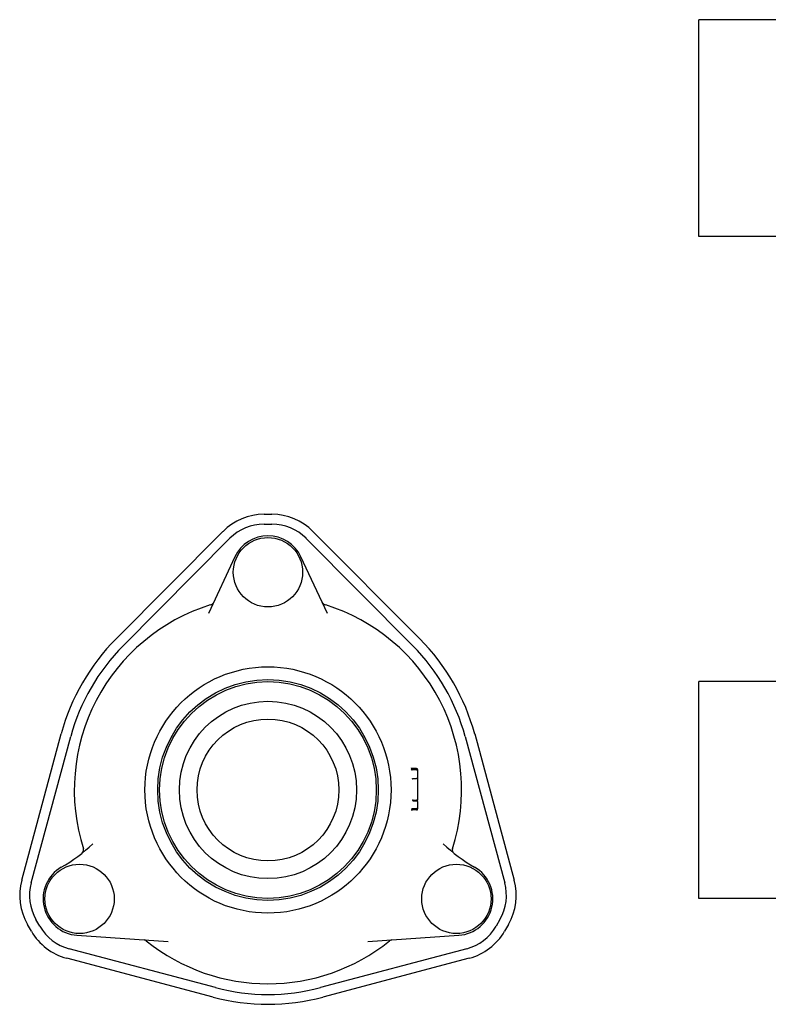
# Model space of a CAD drawing. Header units: millimetres. Extents: x 599 to 4798, y 499 to 1325.
# Tile 1 of 4: x 599 to 979, y 754 to 1254. Entities that reach past the tile are written whole.
import ezdxf

# ---------------------------------------------------------------- set-up
doc = ezdxf.new("R2010")
doc.units = ezdxf.units.MM
doc.layers.add('DETAIL', color=2, linetype='Continuous')

msp = doc.modelspace()

# ---------------------------------------------------------------- linework, layer by layer
at = {"layer": 'DETAIL'}
for p, q in [((943.75, 1143.68), (943.75, 1253.68)), ((1383.25, 1253.68), (943.75, 1253.68)), ((1383.25, 1143.68), (943.75, 1143.68)), ((722.97, 1002.71), (726.97, 1002.71)), ((722.97, 997.71), (726.97, 997.71)), ((647.87, 939.54), (702.12, 994.04)), ((651.42, 936.01), (705.66, 990.52)), ((744.27, 990.52), (798.51, 936)), ((747.81, 994.04), (802.06, 939.53)), ((708.2, 981.13), (694.82, 952.44)), ((755.11, 952.44), (741.73, 981.13)), ((943.75, 807.81), (943.75, 917.81)), ((1383.25, 917.81), (943.75, 917.81)), ((599.89, 816.99), (619.98, 891.22)), ((604.72, 815.68), (624.8, 889.92)), ((825.13, 889.91), (845.21, 815.68)), ((829.95, 891.22), (850.03, 816.98)), ((800.46, 873.66), (798.21, 873.66)), ((800.46, 873.01), (798.21, 873.01)), ((800.96, 873.16), (800.96, 872.51)), ((800.96, 872.51), (800.96, 868.76)), ((798.76, 868.62), (800.46, 868.62)), ((800.96, 868.76), (800.96, 857.63)), ((798.78, 857.35), (800.46, 857.35)), ((798.81, 857.71), (800.46, 857.71)), ((800.96, 857.01), (800.96, 857.63)), ((800.96, 857.01), (800.96, 853.74)), ((800.46, 853.24), (798.3, 853.24)), ((800.46, 852.66), (798.31, 852.66)), ((800.96, 853.74), (800.96, 853.16)), ((1383.25, 807.81), (943.75, 807.81)), ((604.81, 791.14), (602.81, 794.6)), ((609.14, 793.64), (607.14, 797.1)), ((842.78, 797.1), (840.78, 793.63)), ((847.11, 794.6), (845.11, 791.13)), ((627.98, 789.11), (674.2, 785.88)), ((775.73, 785.88), (821.95, 789.11)), ((698.35, 762.52), (624.02, 782.25)), ((825.9, 782.24), (751.57, 762.52)), ((697.07, 757.69), (622.74, 777.42)), ((827.19, 777.41), (752.86, 757.69))]:
    msp.add_line(p, q, dxfattribs=at)
at = {"layer": 'DETAIL', "flags": 128}
for points in [[(797.73, 873.37), (797.73, 873.36), (797.74, 873.33), (797.78, 873.26), (797.83, 873.18), (797.91, 873.11), (798, 873.06), (798.1, 873.02), (798.21, 873.01)], [(797.75, 873.98), (797.75, 873.96), (797.76, 873.94), (797.79, 873.89), (797.84, 873.82), (797.94, 873.74), (798.07, 873.69), (798.21, 873.66)], [(798.24, 868.51), (798.24, 868.51), (798.24, 868.51), (798.24, 868.52), (798.25, 868.52), (798.26, 868.53), (798.27, 868.53), (798.28, 868.54), (798.29, 868.54), (798.31, 868.55), (798.32, 868.55), (798.34, 868.56), (798.36, 868.56), (798.38, 868.57), (798.4, 868.57), (798.43, 868.58), (798.45, 868.58), (798.48, 868.59), (798.51, 868.6), (798.54, 868.6), (798.57, 868.61), (798.61, 868.61), (798.64, 868.61), (798.68, 868.62), (798.71, 868.62)], [(798.76, 868.62), (798.76, 868.62), (798.76, 868.62), (798.75, 868.62), (798.75, 868.62), (798.75, 868.62), (798.75, 868.62), (798.75, 868.62), (798.74, 868.62), (798.74, 868.62), (798.74, 868.62), (798.74, 868.62), (798.74, 868.62), (798.73, 868.62), (798.73, 868.62), (798.73, 868.62), (798.73, 868.62), (798.73, 868.62), (798.72, 868.62), (798.72, 868.62), (798.72, 868.62), (798.72, 868.62), (798.71, 868.62), (798.71, 868.62), (798.71, 868.62)], [(800.96, 868.76), (800.96, 868.75), (800.96, 868.74), (800.96, 868.73), (800.95, 868.72), (800.95, 868.71), (800.94, 868.7), (800.93, 868.7), (800.91, 868.69), (800.9, 868.68), (800.88, 868.68), (800.87, 868.67), (800.85, 868.66), (800.82, 868.66), (800.8, 868.65), (800.77, 868.65), (800.75, 868.64), (800.72, 868.64), (800.69, 868.63), (800.65, 868.63), (800.62, 868.63), (800.58, 868.63), (800.54, 868.62), (800.5, 868.62), (800.46, 868.62)], [(798.28, 857.73), (798.28, 857.71), (798.28, 857.68), (798.29, 857.66), (798.29, 857.64), (798.3, 857.62), (798.31, 857.59), (798.32, 857.57), (798.34, 857.55), (798.36, 857.53), (798.38, 857.51), (798.4, 857.49), (798.42, 857.47), (798.44, 857.46), (798.47, 857.44), (798.49, 857.43), (798.52, 857.41), (798.55, 857.4), (798.58, 857.39), (798.61, 857.38), (798.65, 857.37), (798.68, 857.36), (798.71, 857.36), (798.74, 857.36), (798.78, 857.35)], [(798.29, 857.83), (798.29, 857.82), (798.29, 857.82), (798.3, 857.81), (798.3, 857.8), (798.31, 857.8), (798.32, 857.79), (798.33, 857.79), (798.34, 857.78), (798.36, 857.78), (798.37, 857.77), (798.39, 857.77), (798.41, 857.76), (798.43, 857.76), (798.45, 857.75), (798.48, 857.74), (798.51, 857.74), (798.53, 857.73), (798.56, 857.73), (798.59, 857.73), (798.63, 857.72), (798.66, 857.72), (798.69, 857.71), (798.73, 857.71), (798.76, 857.71)], [(798.76, 857.71), (798.77, 857.71), (798.77, 857.71), (798.77, 857.71), (798.77, 857.71), (798.77, 857.71), (798.78, 857.71), (798.78, 857.71), (798.78, 857.71), (798.78, 857.71), (798.78, 857.71), (798.78, 857.71), (798.79, 857.71), (798.79, 857.71), (798.79, 857.71), (798.79, 857.71), (798.79, 857.71), (798.8, 857.71), (798.8, 857.71), (798.8, 857.71), (798.8, 857.71), (798.8, 857.71), (798.8, 857.71), (798.81, 857.71), (798.81, 857.71)], [(798.78, 857.35), (798.78, 857.35), (798.78, 857.35), (798.78, 857.35), (798.78, 857.35), (798.78, 857.35), (798.78, 857.35), (798.78, 857.35), (798.78, 857.35), (798.78, 857.35), (798.78, 857.35), (798.78, 857.35), (798.78, 857.35), (798.78, 857.35), (798.78, 857.35), (798.78, 857.35), (798.78, 857.35), (798.78, 857.35), (798.78, 857.35), (798.78, 857.35), (798.78, 857.35), (798.78, 857.35), (798.78, 857.35), (798.78, 857.35), (798.78, 857.35)], [(800.96, 857.63), (800.96, 857.63), (800.96, 857.64), (800.96, 857.64), (800.95, 857.65), (800.94, 857.65), (800.93, 857.65), (800.92, 857.66), (800.91, 857.66), (800.89, 857.67), (800.88, 857.67), (800.86, 857.67), (800.84, 857.68), (800.82, 857.68), (800.79, 857.69), (800.77, 857.69), (800.74, 857.69), (800.71, 857.7), (800.68, 857.7), (800.64, 857.7), (800.61, 857.7), (800.57, 857.7), (800.54, 857.7), (800.5, 857.71), (800.46, 857.71)], [(800.96, 857.01), (800.96, 857.03), (800.96, 857.06), (800.95, 857.08), (800.95, 857.1), (800.94, 857.12), (800.93, 857.14), (800.91, 857.16), (800.9, 857.18), (800.88, 857.2), (800.86, 857.22), (800.84, 857.24), (800.82, 857.25), (800.79, 857.27), (800.77, 857.28), (800.74, 857.3), (800.71, 857.31), (800.69, 857.32), (800.66, 857.33), (800.62, 857.33), (800.59, 857.34), (800.56, 857.35), (800.53, 857.35), (800.5, 857.35), (800.46, 857.35)], [(798.3, 853.24), (798.19, 853.23), (798.09, 853.19), (798, 853.14), (797.92, 853.07), (797.86, 852.99), (797.83, 852.92), (797.82, 852.89), (797.82, 852.88)], [(798.31, 852.66), (798.17, 852.64), (798.04, 852.59), (797.95, 852.51), (797.89, 852.43), (797.87, 852.39), (797.86, 852.36), (797.85, 852.35)]]:
    msp.add_lwpolyline(points, dxfattribs=at)
at = {"layer": 'DETAIL'}
for centre, radius in [((724.96, 973.31), 17.6), ((724.96, 862.81), 62.5), ((724.96, 862.81), 56), ((724.96, 862.81), 55), ((724.96, 862.81), 45), ((724.96, 862.81), 36), ((629.27, 807.56), 17.6), ((820.66, 807.56), 17.6)]:
    msp.add_circle(centre, radius, dxfattribs=at)
for centre, radius, start, end in [((722.97, 973.3), 29.41, 89.9987, 135.138), ((726.97, 973.3), 29.41, 44.8595, 89.9987), ((722.97, 973.3), 24.41, 89.9987, 135.138), ((726.97, 973.3), 24.41, 44.8595, 89.9987), ((724.96, 973.31), 18.5, 25, 155), ((724.96, 862.81), 98.35, 107.3469, 197.6625), ((694.68, 959.76), 3.22, 287.3469, 335), ((755.25, 959.76), 3.22, 205, 252.6531), ((724.96, 862.81), 98.35, 342.3375, 72.6531), ((724.96, 862.81), 108.76, 135.138, 164.8595), ((724.96, 862.81), 108.76, 15.138, 44.8595), ((724.96, 862.81), 103.76, 135.138, 164.8595), ((724.96, 862.81), 103.76, 15.138, 44.8595), ((800.46, 873.16), 0.5, 0, 90), ((800.46, 872.51), 0.5, 0, 90), ((800.46, 853.74), 0.5, 270, 0), ((800.46, 853.16), 0.5, 270, 0), ((577.52, 897.2), 85, 300, 313.5052), ((872.41, 897.2), 85, 226.4948, 240), ((629.34, 832.37), 2, 308.6391, 17.6625), ((820.58, 832.37), 2, 162.3375, 231.3609), ((629.27, 807.56), 18.5, 120, 266), ((820.66, 807.56), 18.5, 274, 60), ((628.28, 809.31), 29.41, 164.8595, 209.9987), ((628.28, 809.31), 24.41, 164.8595, 209.9987), ((821.64, 809.3), 24.41, 329.9987, 15.138), ((821.64, 809.3), 29.41, 329.9987, 15.138), ((630.28, 805.84), 29.41, 209.9987, 255.138), ((630.28, 805.84), 24.41, 209.9987, 255.138), ((819.64, 805.84), 24.41, 284.8595, 329.9987), ((819.64, 805.84), 29.41, 284.8595, 329.9987), ((661.93, 784.73), 2, 51.0886, 86), ((724.96, 862.81), 98.35, 231.0886, 308.9114), ((788, 784.73), 2, 94, 128.9114), ((724.96, 862.81), 103.76, 255.138, 284.8595), ((724.96, 862.81), 108.76, 255.138, 284.8595)]:
    msp.add_arc(centre, radius, start, end, dxfattribs=at)

doc.saveas('drawing.dxf')
